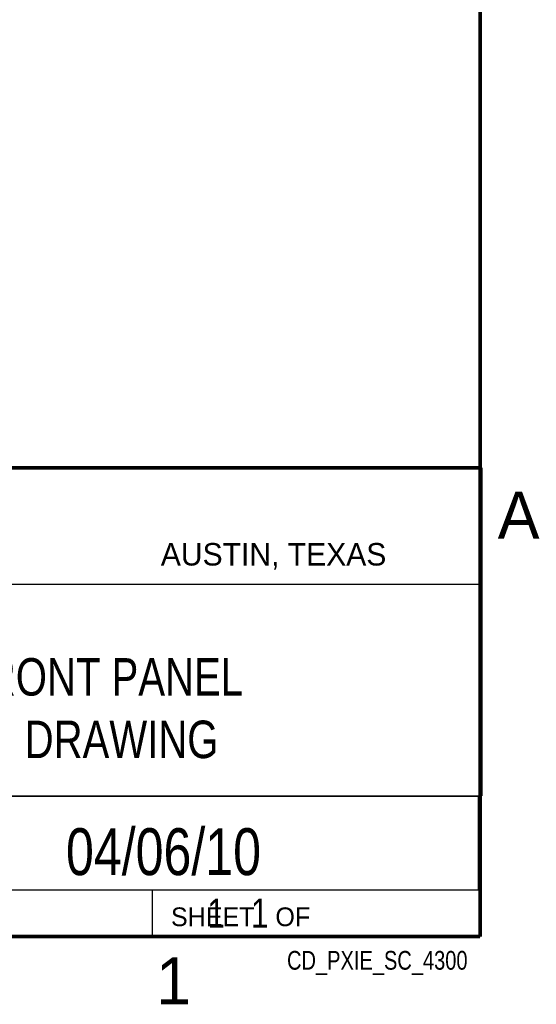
# Model space of a CAD drawing. Header units: inches. Extents: x 0 to 34, y 0 to 22.
# Tile 35 of 43: x 31 to 33.8, y 0.1 to 5.4. Entities that reach past the tile are written whole.
import ezdxf
from ezdxf.enums import TextEntityAlignment as Align

# ---------------------------------------------------------------- set-up
doc = ezdxf.new("R2010")
doc.units = ezdxf.units.IN
doc.header["$LTSCALE"] = 1.87
doc.header["$MEASUREMENT"] = 0
doc.layers.get('0').update_dxf_attribs({"linetype": 'CONTINUOUS'})
doc.styles.get("Standard").update_dxf_attribs({"font": 'txt', "width": 0.8})

msp = doc.modelspace()

# ---------------------------------------------------------------- linework, layer by layer
at = {"color": 2, "linetype": 'CONTINUOUS'}
for p, q in [((28.3793, 3.0003), (33.5093, 3.0003)), ((33.5093, 3.0003), (33.5093, 1.2503)), ((28.7231, 2.38), (33.5, 2.38)), ((28.3793, 1.2503), (33.5093, 1.2503)), ((30.13, 1.2499), (33.49, 1.2499)), ((33.49, 1.2499), (33.49, 0.7499)), ((28.38, 0.75), (33.5, 0.75)), ((30.13, 0.7499), (33.49, 0.7499)), ((31.75, 0.75), (33.5, 0.75)), ((31.75, 0.75), (31.75, 0.5)), ((33.5, 0.75), (33.5, 0.5)), ((31.75, 0.5), (33.5, 0.5)), ((32.4953, 0.5017), (33.4953, 0.5017)), ((32.4953, 0.5017), (32.4953, 0.5012)), ((32.4953, 0.5012), (33.4953, 0.5012)), ((33.4953, 0.5017), (33.4953, 0.5012))]:
    msp.add_line(p, q, dxfattribs=at)
at = {"color": 7, "linetype": 'CONTINUOUS', "const_width": 0.02}
for points in [[(33.5, 0.5), (33.5, 21.5)], [(25.58, 3), (33.5, 3)], [(0.5, 0.5), (33.5, 0.5)]]:
    msp.add_lwpolyline(points, dxfattribs=at)

# ---------------------------------------------------------------- texts
at = {"color": 2, "linetype": 'CONTINUOUS'}
for s, height, p in [('A', 0.25, (33.5939, 2.6228)), ('AUSTIN, TEXAS', 0.12, (31.7957, 2.479)), ('SHEET   OF', 0.1, (31.8499, 0.5557)), ('1', 0.25, (31.7706, 0.139))]:
    msp.add_text(s, height=height, dxfattribs=at).set_placement(p)
at = {"color": 7, "linetype": 'CONTINUOUS', "width": 0.8}
msp.add_text('04/06/10', height=0.25, dxfattribs=at).set_placement((31.81, 0.828), align=Align.CENTER)
at = {"color": 2, "linetype": 'CONTINUOUS', "width": 0.8}
msp.add_text('CD_PXIE_SC_4300', height=0.1, dxfattribs=at).set_placement((33.4328, 0.3236), align=Align.RIGHT)
at = {"color": 7, "linetype": 'CONTINUOUS'}
for s, insert, char_height, width, attachment_point in [('PXIE 4300 FRONT PANEL\\PCUSTOMER DRAWING', (30.9443, 1.9853), 0.2, 3.36, 2), ('     1   1', (31.8125, 0.7031), 0.15625, 1.25, 1)]:
    msp.add_mtext(s, dxfattribs=dict(at, insert=insert, char_height=char_height, width=width, attachment_point=attachment_point))

doc.saveas('drawing.dxf')
